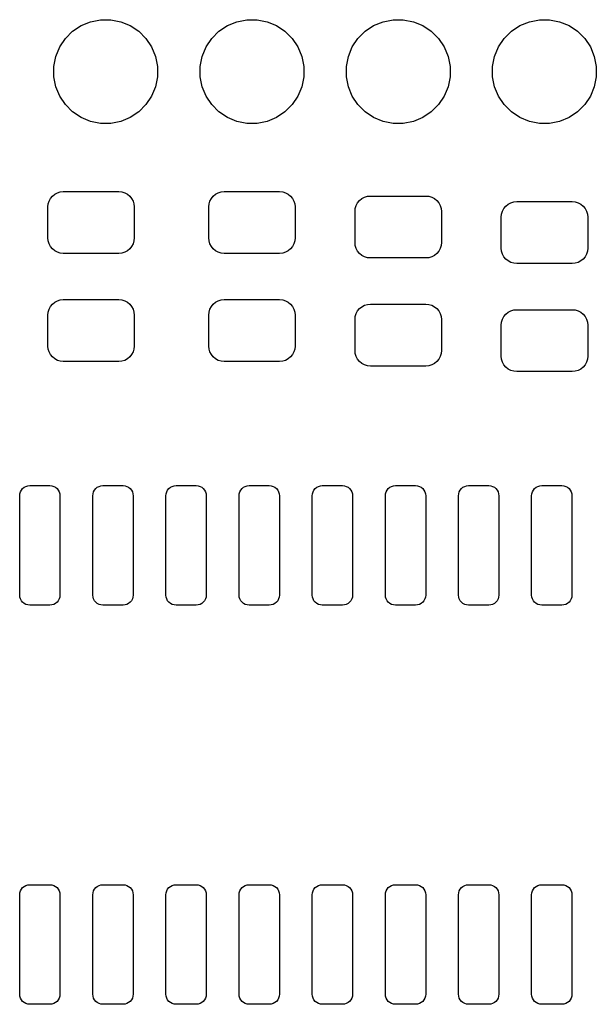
# Model space of a CAD drawing. Extents: x -0.28 to 2.63, y -2.16 to -0.12.
# Tile 3 of 7: x 0.65 to 1.05, y -1.06 to -0.38. Entities that reach past the tile are written whole.
import ezdxf

# ---------------------------------------------------------------- set-up
doc = ezdxf.new("R2010")
doc.units = 0
doc.header["$MEASUREMENT"] = 0
doc.layers.add('BLACK', color=7, linetype='CONTINUOUS')

msp = doc.modelspace()

# ---------------------------------------------------------------- linework, layer by layer
at = {"layer": 'BLACK', "linetype": 'CONTINUOUS'}
for p, q in [((0.687413, -0.392477), (0.693216, -0.3886)), ((0.693216, -0.3886), (0.699665, -0.385929)), ((0.699665, -0.385929), (0.70651, -0.384567)), ((0.70651, -0.384567), (0.71349, -0.384567)), ((0.71349, -0.384567), (0.720335, -0.385929)), ((0.720335, -0.385929), (0.726784, -0.3886)), ((0.726784, -0.3886), (0.732587, -0.392477)), ((0.787413, -0.392477), (0.793216, -0.3886)), ((0.793216, -0.3886), (0.799665, -0.385929)), ((0.799665, -0.385929), (0.80651, -0.384567)), ((0.80651, -0.384567), (0.81349, -0.384567)), ((0.81349, -0.384567), (0.820335, -0.385929)), ((0.820335, -0.385929), (0.826784, -0.3886)), ((0.826784, -0.3886), (0.832587, -0.392477)), ((0.887413, -0.392477), (0.893216, -0.3886)), ((0.893216, -0.3886), (0.899665, -0.385929)), ((0.899665, -0.385929), (0.90651, -0.384567)), ((0.90651, -0.384567), (0.91349, -0.384567)), ((0.91349, -0.384567), (0.920335, -0.385929)), ((0.920335, -0.385929), (0.926784, -0.3886)), ((0.926784, -0.3886), (0.932587, -0.392477)), ((0.987413, -0.392477), (0.993216, -0.3886)), ((0.993216, -0.3886), (0.999665, -0.385929)), ((0.999665, -0.385929), (1.00651, -0.384567)), ((1.00651, -0.384567), (1.01349, -0.384567)), ((1.01349, -0.384567), (1.02034, -0.385929)), ((1.02034, -0.385929), (1.02678, -0.3886)), ((1.02678, -0.3886), (1.03259, -0.392477)), ((0.682477, -0.397413), (0.687413, -0.392477)), ((0.732587, -0.392477), (0.737523, -0.397413)), ((0.782477, -0.397413), (0.787413, -0.392477)), ((0.832587, -0.392477), (0.837523, -0.397413)), ((0.882477, -0.397413), (0.887413, -0.392477)), ((0.932587, -0.392477), (0.937523, -0.397413)), ((0.982477, -0.397413), (0.987413, -0.392477)), ((1.03259, -0.392477), (1.03752, -0.397413)), ((0.675929, -0.409665), (0.6786, -0.403216)), ((0.6786, -0.403216), (0.682477, -0.397413)), ((0.737523, -0.397413), (0.7414, -0.403216)), ((0.7414, -0.403216), (0.744071, -0.409665)), ((0.775929, -0.409665), (0.7786, -0.403216)), ((0.7786, -0.403216), (0.782477, -0.397413)), ((0.837523, -0.397413), (0.8414, -0.403216)), ((0.8414, -0.403216), (0.844071, -0.409665)), ((0.875929, -0.409665), (0.8786, -0.403216)), ((0.8786, -0.403216), (0.882477, -0.397413)), ((0.937523, -0.397413), (0.9414, -0.403216)), ((0.9414, -0.403216), (0.944071, -0.409665)), ((0.975929, -0.409665), (0.9786, -0.403216)), ((0.9786, -0.403216), (0.982477, -0.397413)), ((1.03752, -0.397413), (1.0414, -0.403216)), ((1.0414, -0.403216), (1.04407, -0.409665)), ((0.674567, -0.41651), (0.675929, -0.409665)), ((0.744071, -0.409665), (0.745433, -0.41651)), ((0.774567, -0.41651), (0.775929, -0.409665)), ((0.844071, -0.409665), (0.845433, -0.41651)), ((0.874567, -0.41651), (0.875929, -0.409665)), ((0.944071, -0.409665), (0.945433, -0.41651)), ((0.974567, -0.41651), (0.975929, -0.409665)), ((1.04407, -0.409665), (1.04543, -0.41651)), ((0.674567, -0.42349), (0.674567, -0.41651)), ((0.745433, -0.41651), (0.745433, -0.42349)), ((0.774567, -0.42349), (0.774567, -0.41651)), ((0.845433, -0.41651), (0.845433, -0.42349)), ((0.874567, -0.42349), (0.874567, -0.41651)), ((0.945433, -0.41651), (0.945433, -0.42349)), ((0.974567, -0.42349), (0.974567, -0.41651)), ((1.04543, -0.41651), (1.04543, -0.42349)), ((0.675929, -0.430335), (0.674567, -0.42349)), ((0.745433, -0.42349), (0.744071, -0.430335)), ((0.775929, -0.430335), (0.774567, -0.42349)), ((0.845433, -0.42349), (0.844071, -0.430335)), ((0.875929, -0.430335), (0.874567, -0.42349)), ((0.945433, -0.42349), (0.944071, -0.430335)), ((0.975929, -0.430335), (0.974567, -0.42349)), ((1.04543, -0.42349), (1.04407, -0.430335)), ((0.6786, -0.436784), (0.675929, -0.430335)), ((0.744071, -0.430335), (0.7414, -0.436784)), ((0.7786, -0.436784), (0.775929, -0.430335)), ((0.844071, -0.430335), (0.8414, -0.436784)), ((0.8786, -0.436784), (0.875929, -0.430335)), ((0.944071, -0.430335), (0.9414, -0.436784)), ((0.9786, -0.436784), (0.975929, -0.430335)), ((1.04407, -0.430335), (1.0414, -0.436784)), ((0.682477, -0.442587), (0.6786, -0.436784)), ((0.7414, -0.436784), (0.737523, -0.442587)), ((0.782477, -0.442587), (0.7786, -0.436784)), ((0.8414, -0.436784), (0.837523, -0.442587)), ((0.882477, -0.442587), (0.8786, -0.436784)), ((0.9414, -0.436784), (0.937523, -0.442587)), ((0.982477, -0.442587), (0.9786, -0.436784)), ((1.0414, -0.436784), (1.03752, -0.442587)), ((0.687413, -0.447523), (0.682477, -0.442587)), ((0.737523, -0.442587), (0.732587, -0.447523)), ((0.787413, -0.447523), (0.782477, -0.442587)), ((0.837523, -0.442587), (0.832587, -0.447523)), ((0.887413, -0.447523), (0.882477, -0.442587)), ((0.937523, -0.442587), (0.932587, -0.447523)), ((0.987413, -0.447523), (0.982477, -0.442587)), ((1.03752, -0.442587), (1.03259, -0.447523)), ((0.693216, -0.4514), (0.687413, -0.447523)), ((0.732587, -0.447523), (0.726784, -0.4514)), ((0.793216, -0.4514), (0.787413, -0.447523)), ((0.832587, -0.447523), (0.826784, -0.4514)), ((0.893216, -0.4514), (0.887413, -0.447523)), ((0.932587, -0.447523), (0.926784, -0.4514)), ((0.993216, -0.4514), (0.987413, -0.447523)), ((1.03259, -0.447523), (1.02678, -0.4514)), ((0.699665, -0.454071), (0.693216, -0.4514)), ((0.70651, -0.455433), (0.699665, -0.454071)), ((0.71349, -0.455433), (0.70651, -0.455433)), ((0.720335, -0.454071), (0.71349, -0.455433)), ((0.726784, -0.4514), (0.720335, -0.454071)), ((0.799665, -0.454071), (0.793216, -0.4514)), ((0.80651, -0.455433), (0.799665, -0.454071)), ((0.81349, -0.455433), (0.80651, -0.455433)), ((0.820335, -0.454071), (0.81349, -0.455433)), ((0.826784, -0.4514), (0.820335, -0.454071)), ((0.899665, -0.454071), (0.893216, -0.4514)), ((0.90651, -0.455433), (0.899665, -0.454071)), ((0.91349, -0.455433), (0.90651, -0.455433)), ((0.920335, -0.454071), (0.91349, -0.455433)), ((0.926784, -0.4514), (0.920335, -0.454071)), ((0.999665, -0.454071), (0.993216, -0.4514)), ((1.00651, -0.455433), (0.999665, -0.454071)), ((1.01349, -0.455433), (1.00651, -0.455433)), ((1.02034, -0.454071), (1.01349, -0.455433)), ((1.02678, -0.4514), (1.02034, -0.454071)), ((0.673571, -0.505028), (0.675175, -0.503712)), ((0.675175, -0.503712), (0.677004, -0.502735)), ((0.677004, -0.502735), (0.678989, -0.502132)), ((0.678989, -0.502132), (0.681053, -0.501929)), ((0.681053, -0.501929), (0.718947, -0.501929)), ((0.718947, -0.501929), (0.721011, -0.502132)), ((0.721011, -0.502132), (0.722996, -0.502735)), ((0.722996, -0.502735), (0.724825, -0.503712)), ((0.724825, -0.503712), (0.726429, -0.505028)), ((0.783571, -0.505028), (0.785175, -0.503712)), ((0.785175, -0.503712), (0.787004, -0.502735)), ((0.787004, -0.502735), (0.788989, -0.502132)), ((0.788989, -0.502132), (0.791053, -0.501929)), ((0.791053, -0.501929), (0.828947, -0.501929)), ((0.828947, -0.501929), (0.831011, -0.502132)), ((0.831011, -0.502132), (0.832996, -0.502735)), ((0.832996, -0.502735), (0.834825, -0.503712)), ((0.834825, -0.503712), (0.836429, -0.505028)), ((0.670472, -0.51251), (0.670676, -0.510446)), ((0.670676, -0.510446), (0.671278, -0.508461)), ((0.671278, -0.508461), (0.672256, -0.506631)), ((0.672256, -0.506631), (0.673571, -0.505028)), ((0.726429, -0.505028), (0.727744, -0.506631)), ((0.727744, -0.506631), (0.728722, -0.508461)), ((0.728722, -0.508461), (0.729324, -0.510446)), ((0.729324, -0.510446), (0.729528, -0.51251)), ((0.780472, -0.51251), (0.780676, -0.510446)), ((0.780676, -0.510446), (0.781278, -0.508461)), ((0.781278, -0.508461), (0.782256, -0.506631)), ((0.782256, -0.506631), (0.783571, -0.505028)), ((0.836429, -0.505028), (0.837744, -0.506631)), ((0.837744, -0.506631), (0.838722, -0.508461)), ((0.838722, -0.508461), (0.839324, -0.510446)), ((0.839324, -0.510446), (0.839528, -0.51251)), ((0.881278, -0.511551), (0.882256, -0.509722)), ((0.882256, -0.509722), (0.883571, -0.508119)), ((0.883571, -0.508119), (0.885175, -0.506803)), ((0.885175, -0.506803), (0.887004, -0.505825)), ((0.887004, -0.505825), (0.888989, -0.505223)), ((0.888989, -0.505223), (0.891053, -0.50502)), ((0.891053, -0.50502), (0.928947, -0.50502)), ((0.928947, -0.50502), (0.931011, -0.505223)), ((0.931011, -0.505223), (0.932996, -0.505825)), ((0.932996, -0.505825), (0.934825, -0.506803)), ((0.934825, -0.506803), (0.936429, -0.508119)), ((0.936429, -0.508119), (0.937744, -0.509722)), ((0.937744, -0.509722), (0.938722, -0.511551)), ((0.983571, -0.511938), (0.985175, -0.510622)), ((0.985175, -0.510622), (0.987004, -0.509644)), ((0.987004, -0.509644), (0.988989, -0.509042)), ((0.988989, -0.509042), (0.991053, -0.508839)), ((0.991053, -0.508839), (1.02895, -0.508839)), ((1.02895, -0.508839), (1.03101, -0.509042)), ((1.03101, -0.509042), (1.033, -0.509644)), ((1.033, -0.509644), (1.03483, -0.510622)), ((1.03483, -0.510622), (1.03643, -0.511938)), ((0.670472, -0.533671), (0.670472, -0.51251)), ((0.729528, -0.51251), (0.729528, -0.533671)), ((0.780472, -0.533671), (0.780472, -0.51251)), ((0.839528, -0.51251), (0.839528, -0.533671)), ((0.880472, -0.5156), (0.880676, -0.513536)), ((0.880472, -0.536762), (0.880472, -0.5156)), ((0.880676, -0.513536), (0.881278, -0.511551)), ((0.938722, -0.511551), (0.939324, -0.513536)), ((0.939324, -0.513536), (0.939528, -0.5156)), ((0.939528, -0.5156), (0.939528, -0.536762)), ((0.980472, -0.519419), (0.980676, -0.517355)), ((0.980676, -0.517355), (0.981278, -0.51537)), ((0.981278, -0.51537), (0.982256, -0.513541)), ((0.982256, -0.513541), (0.983571, -0.511938)), ((1.03643, -0.511938), (1.03774, -0.513541)), ((1.03774, -0.513541), (1.03872, -0.51537)), ((1.03872, -0.51537), (1.03932, -0.517355)), ((1.03932, -0.517355), (1.03953, -0.519419)), ((0.980472, -0.540581), (0.980472, -0.519419)), ((1.03953, -0.519419), (1.03953, -0.540581)), ((0.670676, -0.535735), (0.670472, -0.533671)), ((0.671278, -0.53772), (0.670676, -0.535735)), ((0.672256, -0.53955), (0.671278, -0.53772)), ((0.728722, -0.53772), (0.727744, -0.53955)), ((0.729324, -0.535735), (0.728722, -0.53772)), ((0.729528, -0.533671), (0.729324, -0.535735)), ((0.780676, -0.535735), (0.780472, -0.533671)), ((0.781278, -0.53772), (0.780676, -0.535735)), ((0.782256, -0.53955), (0.781278, -0.53772)), ((0.838722, -0.53772), (0.837744, -0.53955)), ((0.839324, -0.535735), (0.838722, -0.53772)), ((0.839528, -0.533671), (0.839324, -0.535735)), ((0.880676, -0.538826), (0.880472, -0.536762)), ((0.939528, -0.536762), (0.939324, -0.538826)), ((0.673571, -0.541153), (0.672256, -0.53955)), ((0.675175, -0.542469), (0.673571, -0.541153)), ((0.677004, -0.543447), (0.675175, -0.542469)), ((0.678989, -0.544049), (0.677004, -0.543447)), ((0.681053, -0.544252), (0.678989, -0.544049)), ((0.718947, -0.544252), (0.681053, -0.544252)), ((0.721011, -0.544049), (0.718947, -0.544252)), ((0.722996, -0.543447), (0.721011, -0.544049)), ((0.724825, -0.542469), (0.722996, -0.543447)), ((0.726429, -0.541153), (0.724825, -0.542469)), ((0.727744, -0.53955), (0.726429, -0.541153)), ((0.783571, -0.541153), (0.782256, -0.53955)), ((0.785175, -0.542469), (0.783571, -0.541153)), ((0.787004, -0.543447), (0.785175, -0.542469)), ((0.788989, -0.544049), (0.787004, -0.543447)), ((0.791053, -0.544252), (0.788989, -0.544049)), ((0.828947, -0.544252), (0.791053, -0.544252)), ((0.831011, -0.544049), (0.828947, -0.544252)), ((0.832996, -0.543447), (0.831011, -0.544049)), ((0.834825, -0.542469), (0.832996, -0.543447)), ((0.836429, -0.541153), (0.834825, -0.542469)), ((0.837744, -0.53955), (0.836429, -0.541153)), ((0.881278, -0.540811), (0.880676, -0.538826)), ((0.882256, -0.54264), (0.881278, -0.540811)), ((0.883571, -0.544244), (0.882256, -0.54264)), ((0.885175, -0.545559), (0.883571, -0.544244)), ((0.936429, -0.544244), (0.934825, -0.545559)), ((0.937744, -0.54264), (0.936429, -0.544244)), ((0.938722, -0.540811), (0.937744, -0.54264)), ((0.939324, -0.538826), (0.938722, -0.540811)), ((0.980676, -0.542645), (0.980472, -0.540581)), ((0.981278, -0.54463), (0.980676, -0.542645)), ((0.982256, -0.546459), (0.981278, -0.54463)), ((1.03872, -0.54463), (1.03774, -0.546459)), ((1.03932, -0.542645), (1.03872, -0.54463)), ((1.03953, -0.540581), (1.03932, -0.542645)), ((0.887004, -0.546537), (0.885175, -0.545559)), ((0.888989, -0.547139), (0.887004, -0.546537)), ((0.891053, -0.547343), (0.888989, -0.547139)), ((0.928947, -0.547343), (0.891053, -0.547343)), ((0.931011, -0.547139), (0.928947, -0.547343)), ((0.932996, -0.546537), (0.931011, -0.547139)), ((0.934825, -0.545559), (0.932996, -0.546537)), ((0.983571, -0.548062), (0.982256, -0.546459)), ((0.985175, -0.549378), (0.983571, -0.548062)), ((0.987004, -0.550356), (0.985175, -0.549378)), ((0.988989, -0.550958), (0.987004, -0.550356)), ((0.991053, -0.551161), (0.988989, -0.550958)), ((1.02895, -0.551161), (0.991053, -0.551161)), ((1.03101, -0.550958), (1.02895, -0.551161)), ((1.033, -0.550356), (1.03101, -0.550958)), ((1.03483, -0.549378), (1.033, -0.550356)), ((1.03643, -0.548062), (1.03483, -0.549378)), ((1.03774, -0.546459), (1.03643, -0.548062)), ((0.673571, -0.578847), (0.675175, -0.577531)), ((0.675175, -0.577531), (0.677004, -0.576553)), ((0.677004, -0.576553), (0.678989, -0.575951)), ((0.678989, -0.575951), (0.681053, -0.575748)), ((0.681053, -0.575748), (0.718947, -0.575748)), ((0.718947, -0.575748), (0.721011, -0.575951)), ((0.721011, -0.575951), (0.722996, -0.576553)), ((0.722996, -0.576553), (0.724825, -0.577531)), ((0.724825, -0.577531), (0.726429, -0.578847)), ((0.783571, -0.578847), (0.785175, -0.577531)), ((0.785175, -0.577531), (0.787004, -0.576553)), ((0.787004, -0.576553), (0.788989, -0.575951)), ((0.788989, -0.575951), (0.791053, -0.575748)), ((0.791053, -0.575748), (0.828947, -0.575748)), ((0.828947, -0.575748), (0.831011, -0.575951)), ((0.831011, -0.575951), (0.832996, -0.576553)), ((0.832996, -0.576553), (0.834825, -0.577531)), ((0.834825, -0.577531), (0.836429, -0.578847)), ((0.670472, -0.586329), (0.670676, -0.584265)), ((0.670676, -0.584265), (0.671278, -0.58228)), ((0.671278, -0.58228), (0.672256, -0.58045)), ((0.672256, -0.58045), (0.673571, -0.578847)), ((0.726429, -0.578847), (0.727744, -0.58045)), ((0.727744, -0.58045), (0.728722, -0.58228)), ((0.728722, -0.58228), (0.729324, -0.584265)), ((0.729324, -0.584265), (0.729528, -0.586329)), ((0.780472, -0.586329), (0.780676, -0.584265)), ((0.780676, -0.584265), (0.781278, -0.58228)), ((0.781278, -0.58228), (0.782256, -0.58045)), ((0.782256, -0.58045), (0.783571, -0.578847)), ((0.836429, -0.578847), (0.837744, -0.58045)), ((0.837744, -0.58045), (0.838722, -0.58228)), ((0.838722, -0.58228), (0.839324, -0.584265)), ((0.839324, -0.584265), (0.839528, -0.586329)), ((0.881278, -0.58537), (0.882256, -0.583541)), ((0.882256, -0.583541), (0.883571, -0.581938)), ((0.883571, -0.581938), (0.885175, -0.580622)), ((0.885175, -0.580622), (0.887004, -0.579644)), ((0.887004, -0.579644), (0.888989, -0.579042)), ((0.888989, -0.579042), (0.891053, -0.578839)), ((0.891053, -0.578839), (0.928947, -0.578839)), ((0.928947, -0.578839), (0.931011, -0.579042)), ((0.931011, -0.579042), (0.932996, -0.579644)), ((0.932996, -0.579644), (0.934825, -0.580622)), ((0.934825, -0.580622), (0.936429, -0.581938)), ((0.936429, -0.581938), (0.937744, -0.583541)), ((0.937744, -0.583541), (0.938722, -0.58537)), ((0.983571, -0.585756), (0.985175, -0.584441)), ((0.985175, -0.584441), (0.987004, -0.583463)), ((0.987004, -0.583463), (0.988989, -0.582861)), ((0.988989, -0.582861), (0.991053, -0.582657)), ((0.991053, -0.582657), (1.02895, -0.582657)), ((1.02895, -0.582657), (1.03101, -0.582861)), ((1.03101, -0.582861), (1.033, -0.583463)), ((1.033, -0.583463), (1.03483, -0.584441)), ((1.03483, -0.584441), (1.03643, -0.585756)), ((0.670472, -0.60749), (0.670472, -0.586329)), ((0.729528, -0.586329), (0.729528, -0.60749)), ((0.780472, -0.60749), (0.780472, -0.586329)), ((0.839528, -0.586329), (0.839528, -0.60749)), ((0.880472, -0.589419), (0.880676, -0.587355)), ((0.880472, -0.610581), (0.880472, -0.589419)), ((0.880676, -0.587355), (0.881278, -0.58537)), ((0.938722, -0.58537), (0.939324, -0.587355)), ((0.939324, -0.587355), (0.939528, -0.589419)), ((0.939528, -0.589419), (0.939528, -0.610581)), ((0.980472, -0.593238), (0.980676, -0.591174)), ((0.980676, -0.591174), (0.981278, -0.589189)), ((0.981278, -0.589189), (0.982256, -0.58736)), ((0.982256, -0.58736), (0.983571, -0.585756)), ((1.03643, -0.585756), (1.03774, -0.58736)), ((1.03774, -0.58736), (1.03872, -0.589189)), ((1.03872, -0.589189), (1.03932, -0.591174)), ((1.03932, -0.591174), (1.03953, -0.593238)), ((0.980472, -0.6144), (0.980472, -0.593238)), ((1.03953, -0.593238), (1.03953, -0.6144)), ((0.670676, -0.609554), (0.670472, -0.60749)), ((0.671278, -0.611539), (0.670676, -0.609554)), ((0.672256, -0.613369), (0.671278, -0.611539)), ((0.728722, -0.611539), (0.727744, -0.613369)), ((0.729324, -0.609554), (0.728722, -0.611539)), ((0.729528, -0.60749), (0.729324, -0.609554)), ((0.780676, -0.609554), (0.780472, -0.60749)), ((0.781278, -0.611539), (0.780676, -0.609554)), ((0.782256, -0.613369), (0.781278, -0.611539)), ((0.838722, -0.611539), (0.837744, -0.613369)), ((0.839324, -0.609554), (0.838722, -0.611539)), ((0.839528, -0.60749), (0.839324, -0.609554)), ((0.880676, -0.612645), (0.880472, -0.610581)), ((0.939528, -0.610581), (0.939324, -0.612645)), ((0.673571, -0.614972), (0.672256, -0.613369)), ((0.675175, -0.616288), (0.673571, -0.614972)), ((0.677004, -0.617265), (0.675175, -0.616288)), ((0.678989, -0.617868), (0.677004, -0.617265)), ((0.681053, -0.618071), (0.678989, -0.617868)), ((0.718947, -0.618071), (0.681053, -0.618071)), ((0.721011, -0.617868), (0.718947, -0.618071)), ((0.722996, -0.617265), (0.721011, -0.617868)), ((0.724825, -0.616288), (0.722996, -0.617265)), ((0.726429, -0.614972), (0.724825, -0.616288)), ((0.727744, -0.613369), (0.726429, -0.614972)), ((0.783571, -0.614972), (0.782256, -0.613369)), ((0.785175, -0.616288), (0.783571, -0.614972)), ((0.787004, -0.617265), (0.785175, -0.616288)), ((0.788989, -0.617868), (0.787004, -0.617265)), ((0.791053, -0.618071), (0.788989, -0.617868)), ((0.828947, -0.618071), (0.791053, -0.618071)), ((0.831011, -0.617868), (0.828947, -0.618071)), ((0.832996, -0.617265), (0.831011, -0.617868)), ((0.834825, -0.616288), (0.832996, -0.617265)), ((0.836429, -0.614972), (0.834825, -0.616288)), ((0.837744, -0.613369), (0.836429, -0.614972)), ((0.881278, -0.61463), (0.880676, -0.612645)), ((0.882256, -0.616459), (0.881278, -0.61463)), ((0.883571, -0.618062), (0.882256, -0.616459)), ((0.885175, -0.619378), (0.883571, -0.618062)), ((0.936429, -0.618062), (0.934825, -0.619378)), ((0.937744, -0.616459), (0.936429, -0.618062)), ((0.938722, -0.61463), (0.937744, -0.616459)), ((0.939324, -0.612645), (0.938722, -0.61463)), ((0.980676, -0.616464), (0.980472, -0.6144)), ((0.981278, -0.618449), (0.980676, -0.616464)), ((0.982256, -0.620278), (0.981278, -0.618449)), ((1.03872, -0.618449), (1.03774, -0.620278)), ((1.03932, -0.616464), (1.03872, -0.618449)), ((1.03953, -0.6144), (1.03932, -0.616464)), ((0.887004, -0.620356), (0.885175, -0.619378)), ((0.888989, -0.620958), (0.887004, -0.620356)), ((0.891053, -0.621161), (0.888989, -0.620958)), ((0.928947, -0.621161), (0.891053, -0.621161)), ((0.931011, -0.620958), (0.928947, -0.621161)), ((0.932996, -0.620356), (0.931011, -0.620958)), ((0.934825, -0.619378), (0.932996, -0.620356)), ((0.983571, -0.621881), (0.982256, -0.620278)), ((0.985175, -0.623197), (0.983571, -0.621881)), ((0.987004, -0.624175), (0.985175, -0.623197)), ((0.988989, -0.624777), (0.987004, -0.624175)), ((0.991053, -0.62498), (0.988989, -0.624777)), ((1.02895, -0.62498), (0.991053, -0.62498)), ((1.03101, -0.624777), (1.02895, -0.62498)), ((1.033, -0.624175), (1.03101, -0.624777)), ((1.03483, -0.623197), (1.033, -0.624175)), ((1.03643, -0.621881), (1.03483, -0.623197)), ((1.03774, -0.620278), (1.03643, -0.621881)), ((0.651745, -0.707088), (0.652382, -0.705897)), ((0.652382, -0.705897), (0.653238, -0.704853)), ((0.653238, -0.704853), (0.654282, -0.703996)), ((0.654282, -0.703996), (0.655474, -0.703359)), ((0.655474, -0.703359), (0.656766, -0.702967)), ((0.656766, -0.702967), (0.65811, -0.702835)), ((0.65811, -0.702835), (0.67189, -0.702835)), ((0.67189, -0.702835), (0.673234, -0.702967)), ((0.673234, -0.702967), (0.674526, -0.703359)), ((0.674526, -0.703359), (0.675718, -0.703996)), ((0.675718, -0.703996), (0.676762, -0.704853)), ((0.676762, -0.704853), (0.677618, -0.705897)), ((0.677618, -0.705897), (0.678255, -0.707088)), ((0.701745, -0.707088), (0.702382, -0.705897)), ((0.702382, -0.705897), (0.703238, -0.704853)), ((0.703238, -0.704853), (0.704282, -0.703996)), ((0.704282, -0.703996), (0.705474, -0.703359)), ((0.705474, -0.703359), (0.706766, -0.702967)), ((0.706766, -0.702967), (0.70811, -0.702835)), ((0.70811, -0.702835), (0.72189, -0.702835)), ((0.72189, -0.702835), (0.723234, -0.702967)), ((0.723234, -0.702967), (0.724526, -0.703359)), ((0.724526, -0.703359), (0.725718, -0.703996)), ((0.725718, -0.703996), (0.726762, -0.704853)), ((0.726762, -0.704853), (0.727618, -0.705897)), ((0.727618, -0.705897), (0.728255, -0.707088)), ((0.751745, -0.707088), (0.752382, -0.705897)), ((0.752382, -0.705897), (0.753238, -0.704853)), ((0.753238, -0.704853), (0.754282, -0.703996)), ((0.754282, -0.703996), (0.755474, -0.703359)), ((0.755474, -0.703359), (0.756766, -0.702967)), ((0.756766, -0.702967), (0.75811, -0.702835)), ((0.75811, -0.702835), (0.77189, -0.702835)), ((0.77189, -0.702835), (0.773234, -0.702967)), ((0.773234, -0.702967), (0.774526, -0.703359)), ((0.774526, -0.703359), (0.775718, -0.703996)), ((0.775718, -0.703996), (0.776762, -0.704853)), ((0.776762, -0.704853), (0.777618, -0.705897)), ((0.777618, -0.705897), (0.778255, -0.707088)), ((0.801745, -0.707088), (0.802382, -0.705897)), ((0.802382, -0.705897), (0.803238, -0.704853)), ((0.803238, -0.704853), (0.804282, -0.703996)), ((0.804282, -0.703996), (0.805474, -0.703359)), ((0.805474, -0.703359), (0.806766, -0.702967)), ((0.806766, -0.702967), (0.80811, -0.702835)), ((0.80811, -0.702835), (0.82189, -0.702835)), ((0.82189, -0.702835), (0.823234, -0.702967)), ((0.823234, -0.702967), (0.824526, -0.703359)), ((0.824526, -0.703359), (0.825718, -0.703996)), ((0.825718, -0.703996), (0.826762, -0.704853)), ((0.826762, -0.704853), (0.827618, -0.705897)), ((0.827618, -0.705897), (0.828255, -0.707088)), ((0.851745, -0.707088), (0.852382, -0.705897)), ((0.852382, -0.705897), (0.853238, -0.704853)), ((0.853238, -0.704853), (0.854282, -0.703996)), ((0.854282, -0.703996), (0.855474, -0.703359)), ((0.855474, -0.703359), (0.856766, -0.702967)), ((0.856766, -0.702967), (0.85811, -0.702835)), ((0.85811, -0.702835), (0.87189, -0.702835)), ((0.87189, -0.702835), (0.873234, -0.702967)), ((0.873234, -0.702967), (0.874526, -0.703359)), ((0.874526, -0.703359), (0.875718, -0.703996)), ((0.875718, -0.703996), (0.876762, -0.704853)), ((0.876762, -0.704853), (0.877618, -0.705897)), ((0.877618, -0.705897), (0.878255, -0.707088)), ((0.901745, -0.707088), (0.902382, -0.705897)), ((0.902382, -0.705897), (0.903238, -0.704853)), ((0.903238, -0.704853), (0.904282, -0.703996)), ((0.904282, -0.703996), (0.905474, -0.703359)), ((0.905474, -0.703359), (0.906766, -0.702967)), ((0.906766, -0.702967), (0.90811, -0.702835)), ((0.90811, -0.702835), (0.92189, -0.702835)), ((0.92189, -0.702835), (0.923234, -0.702967)), ((0.923234, -0.702967), (0.924526, -0.703359)), ((0.924526, -0.703359), (0.925718, -0.703996)), ((0.925718, -0.703996), (0.926762, -0.704853)), ((0.926762, -0.704853), (0.927618, -0.705897)), ((0.927618, -0.705897), (0.928255, -0.707088)), ((0.951745, -0.707088), (0.952382, -0.705897)), ((0.952382, -0.705897), (0.953238, -0.704853)), ((0.953238, -0.704853), (0.954282, -0.703996)), ((0.954282, -0.703996), (0.955474, -0.703359)), ((0.955474, -0.703359), (0.956766, -0.702967)), ((0.956766, -0.702967), (0.95811, -0.702835)), ((0.95811, -0.702835), (0.97189, -0.702835)), ((0.97189, -0.702835), (0.973234, -0.702967)), ((0.973234, -0.702967), (0.974526, -0.703359)), ((0.974526, -0.703359), (0.975718, -0.703996)), ((0.975718, -0.703996), (0.976762, -0.704853)), ((0.976762, -0.704853), (0.977618, -0.705897)), ((0.977618, -0.705897), (0.978255, -0.707088)), ((1.00174, -0.707088), (1.00238, -0.705897)), ((1.00238, -0.705897), (1.00324, -0.704853)), ((1.00324, -0.704853), (1.00428, -0.703996)), ((1.00428, -0.703996), (1.00547, -0.703359)), ((1.00547, -0.703359), (1.00677, -0.702967)), ((1.00677, -0.702967), (1.00811, -0.702835)), ((1.00811, -0.702835), (1.02189, -0.702835)), ((1.02189, -0.702835), (1.02323, -0.702967)), ((1.02323, -0.702967), (1.02453, -0.703359)), ((1.02453, -0.703359), (1.02572, -0.703996)), ((1.02572, -0.703996), (1.02676, -0.704853)), ((1.02676, -0.704853), (1.02762, -0.705897)), ((1.02762, -0.705897), (1.02826, -0.707088)), ((0.65122, -0.709724), (0.651353, -0.70838)), ((0.65122, -0.777638), (0.65122, -0.709724)), ((0.651353, -0.70838), (0.651745, -0.707088)), ((0.678255, -0.707088), (0.678647, -0.70838)), ((0.678647, -0.70838), (0.67878, -0.709724)), ((0.67878, -0.709724), (0.67878, -0.777638)), ((0.70122, -0.709724), (0.701353, -0.70838)), ((0.70122, -0.777638), (0.70122, -0.709724)), ((0.701353, -0.70838), (0.701745, -0.707088)), ((0.728255, -0.707088), (0.728647, -0.70838)), ((0.728647, -0.70838), (0.72878, -0.709724)), ((0.72878, -0.709724), (0.72878, -0.777638)), ((0.75122, -0.709724), (0.751353, -0.70838)), ((0.75122, -0.777638), (0.75122, -0.709724)), ((0.751353, -0.70838), (0.751745, -0.707088)), ((0.778255, -0.707088), (0.778647, -0.70838)), ((0.778647, -0.70838), (0.77878, -0.709724)), ((0.77878, -0.709724), (0.77878, -0.777638)), ((0.80122, -0.709724), (0.801353, -0.70838)), ((0.80122, -0.777638), (0.80122, -0.709724)), ((0.801353, -0.70838), (0.801745, -0.707088)), ((0.828255, -0.707088), (0.828647, -0.70838)), ((0.828647, -0.70838), (0.82878, -0.709724)), ((0.82878, -0.709724), (0.82878, -0.777638)), ((0.85122, -0.709724), (0.851353, -0.70838)), ((0.85122, -0.777638), (0.85122, -0.709724)), ((0.851353, -0.70838), (0.851745, -0.707088)), ((0.878255, -0.707088), (0.878647, -0.70838)), ((0.878647, -0.70838), (0.87878, -0.709724)), ((0.87878, -0.709724), (0.87878, -0.777638)), ((0.90122, -0.709724), (0.901353, -0.70838)), ((0.90122, -0.777638), (0.90122, -0.709724)), ((0.901353, -0.70838), (0.901745, -0.707088)), ((0.928255, -0.707088), (0.928647, -0.70838)), ((0.928647, -0.70838), (0.92878, -0.709724)), ((0.92878, -0.709724), (0.92878, -0.777638)), ((0.95122, -0.709724), (0.951353, -0.70838)), ((0.95122, -0.777638), (0.95122, -0.709724)), ((0.951353, -0.70838), (0.951745, -0.707088)), ((0.978255, -0.707088), (0.978647, -0.70838)), ((0.978647, -0.70838), (0.97878, -0.709724)), ((0.97878, -0.709724), (0.97878, -0.777638)), ((1.00122, -0.709724), (1.00135, -0.70838)), ((1.00122, -0.777638), (1.00122, -0.709724)), ((1.00135, -0.70838), (1.00174, -0.707088)), ((1.02826, -0.707088), (1.02865, -0.70838)), ((1.02865, -0.70838), (1.02878, -0.709724)), ((1.02878, -0.709724), (1.02878, -0.777638)), ((0.651353, -0.778982), (0.65122, -0.777638)), ((0.651745, -0.780274), (0.651353, -0.778982)), ((0.678647, -0.778982), (0.678255, -0.780274)), ((0.67878, -0.777638), (0.678647, -0.778982)), ((0.701353, -0.778982), (0.70122, -0.777638)), ((0.701745, -0.780274), (0.701353, -0.778982)), ((0.728647, -0.778982), (0.728255, -0.780274)), ((0.72878, -0.777638), (0.728647, -0.778982)), ((0.751353, -0.778982), (0.75122, -0.777638)), ((0.751745, -0.780274), (0.751353, -0.778982)), ((0.778647, -0.778982), (0.778255, -0.780274)), ((0.77878, -0.777638), (0.778647, -0.778982)), ((0.801353, -0.778982), (0.80122, -0.777638)), ((0.801745, -0.780274), (0.801353, -0.778982)), ((0.828647, -0.778982), (0.828255, -0.780274)), ((0.82878, -0.777638), (0.828647, -0.778982)), ((0.851353, -0.778982), (0.85122, -0.777638)), ((0.851745, -0.780274), (0.851353, -0.778982)), ((0.878647, -0.778982), (0.878255, -0.780274)), ((0.87878, -0.777638), (0.878647, -0.778982)), ((0.901353, -0.778982), (0.90122, -0.777638)), ((0.901745, -0.780274), (0.901353, -0.778982)), ((0.928647, -0.778982), (0.928255, -0.780274)), ((0.92878, -0.777638), (0.928647, -0.778982)), ((0.951353, -0.778982), (0.95122, -0.777638)), ((0.951745, -0.780274), (0.951353, -0.778982)), ((0.978647, -0.778982), (0.978255, -0.780274)), ((0.97878, -0.777638), (0.978647, -0.778982)), ((1.00135, -0.778982), (1.00122, -0.777638)), ((1.00174, -0.780274), (1.00135, -0.778982)), ((1.02865, -0.778982), (1.02826, -0.780274)), ((1.02878, -0.777638), (1.02865, -0.778982)), ((0.652382, -0.781466), (0.651745, -0.780274)), ((0.653238, -0.78251), (0.652382, -0.781466)), ((0.654282, -0.783366), (0.653238, -0.78251)), ((0.655474, -0.784003), (0.654282, -0.783366)), ((0.656766, -0.784395), (0.655474, -0.784003)), ((0.65811, -0.784528), (0.656766, -0.784395)), ((0.67189, -0.784528), (0.65811, -0.784528)), ((0.673234, -0.784395), (0.67189, -0.784528)), ((0.674526, -0.784003), (0.673234, -0.784395)), ((0.675718, -0.783366), (0.674526, -0.784003)), ((0.676762, -0.78251), (0.675718, -0.783366)), ((0.677618, -0.781466), (0.676762, -0.78251)), ((0.678255, -0.780274), (0.677618, -0.781466)), ((0.702382, -0.781466), (0.701745, -0.780274)), ((0.703238, -0.78251), (0.702382, -0.781466)), ((0.704282, -0.783366), (0.703238, -0.78251)), ((0.705474, -0.784003), (0.704282, -0.783366)), ((0.706766, -0.784395), (0.705474, -0.784003)), ((0.70811, -0.784528), (0.706766, -0.784395)), ((0.72189, -0.784528), (0.70811, -0.784528)), ((0.723234, -0.784395), (0.72189, -0.784528)), ((0.724526, -0.784003), (0.723234, -0.784395)), ((0.725718, -0.783366), (0.724526, -0.784003)), ((0.726762, -0.78251), (0.725718, -0.783366)), ((0.727618, -0.781466), (0.726762, -0.78251)), ((0.728255, -0.780274), (0.727618, -0.781466)), ((0.752382, -0.781466), (0.751745, -0.780274)), ((0.753238, -0.78251), (0.752382, -0.781466)), ((0.754282, -0.783366), (0.753238, -0.78251)), ((0.755474, -0.784003), (0.754282, -0.783366)), ((0.756766, -0.784395), (0.755474, -0.784003)), ((0.75811, -0.784528), (0.756766, -0.784395)), ((0.77189, -0.784528), (0.75811, -0.784528)), ((0.773234, -0.784395), (0.77189, -0.784528)), ((0.774526, -0.784003), (0.773234, -0.784395)), ((0.775718, -0.783366), (0.774526, -0.784003)), ((0.776762, -0.78251), (0.775718, -0.783366)), ((0.777618, -0.781466), (0.776762, -0.78251)), ((0.778255, -0.780274), (0.777618, -0.781466)), ((0.802382, -0.781466), (0.801745, -0.780274)), ((0.803238, -0.78251), (0.802382, -0.781466)), ((0.804282, -0.783366), (0.803238, -0.78251)), ((0.805474, -0.784003), (0.804282, -0.783366)), ((0.806766, -0.784395), (0.805474, -0.784003)), ((0.80811, -0.784528), (0.806766, -0.784395)), ((0.82189, -0.784528), (0.80811, -0.784528)), ((0.823234, -0.784395), (0.82189, -0.784528)), ((0.824526, -0.784003), (0.823234, -0.784395)), ((0.825718, -0.783366), (0.824526, -0.784003)), ((0.826762, -0.78251), (0.825718, -0.783366)), ((0.827618, -0.781466), (0.826762, -0.78251)), ((0.828255, -0.780274), (0.827618, -0.781466)), ((0.852382, -0.781466), (0.851745, -0.780274)), ((0.853238, -0.78251), (0.852382, -0.781466)), ((0.854282, -0.783366), (0.853238, -0.78251)), ((0.855474, -0.784003), (0.854282, -0.783366)), ((0.856766, -0.784395), (0.855474, -0.784003)), ((0.85811, -0.784528), (0.856766, -0.784395)), ((0.87189, -0.784528), (0.85811, -0.784528)), ((0.873234, -0.784395), (0.87189, -0.784528)), ((0.874526, -0.784003), (0.873234, -0.784395)), ((0.875718, -0.783366), (0.874526, -0.784003)), ((0.876762, -0.78251), (0.875718, -0.783366)), ((0.877618, -0.781466), (0.876762, -0.78251)), ((0.878255, -0.780274), (0.877618, -0.781466)), ((0.902382, -0.781466), (0.901745, -0.780274)), ((0.903238, -0.78251), (0.902382, -0.781466)), ((0.904282, -0.783366), (0.903238, -0.78251)), ((0.905474, -0.784003), (0.904282, -0.783366)), ((0.906766, -0.784395), (0.905474, -0.784003)), ((0.90811, -0.784528), (0.906766, -0.784395)), ((0.92189, -0.784528), (0.90811, -0.784528)), ((0.923234, -0.784395), (0.92189, -0.784528)), ((0.924526, -0.784003), (0.923234, -0.784395)), ((0.925718, -0.783366), (0.924526, -0.784003)), ((0.926762, -0.78251), (0.925718, -0.783366)), ((0.927618, -0.781466), (0.926762, -0.78251)), ((0.928255, -0.780274), (0.927618, -0.781466)), ((0.952382, -0.781466), (0.951745, -0.780274)), ((0.953238, -0.78251), (0.952382, -0.781466)), ((0.954282, -0.783366), (0.953238, -0.78251)), ((0.955474, -0.784003), (0.954282, -0.783366)), ((0.956766, -0.784395), (0.955474, -0.784003)), ((0.95811, -0.784528), (0.956766, -0.784395)), ((0.97189, -0.784528), (0.95811, -0.784528)), ((0.973234, -0.784395), (0.97189, -0.784528)), ((0.974526, -0.784003), (0.973234, -0.784395)), ((0.975718, -0.783366), (0.974526, -0.784003)), ((0.976762, -0.78251), (0.975718, -0.783366)), ((0.977618, -0.781466), (0.976762, -0.78251)), ((0.978255, -0.780274), (0.977618, -0.781466)), ((1.00238, -0.781466), (1.00174, -0.780274)), ((1.00324, -0.78251), (1.00238, -0.781466)), ((1.00428, -0.783366), (1.00324, -0.78251)), ((1.00547, -0.784003), (1.00428, -0.783366)), ((1.00677, -0.784395), (1.00547, -0.784003)), ((1.00811, -0.784528), (1.00677, -0.784395)), ((1.02189, -0.784528), (1.00811, -0.784528)), ((1.02323, -0.784395), (1.02189, -0.784528)), ((1.02453, -0.784003), (1.02323, -0.784395)), ((1.02572, -0.783366), (1.02453, -0.784003)), ((1.02676, -0.78251), (1.02572, -0.783366)), ((1.02762, -0.781466), (1.02676, -0.78251)), ((1.02826, -0.780274), (1.02762, -0.781466)), ((0.65122, -0.982362), (0.651353, -0.981018)), ((0.651353, -0.981018), (0.651745, -0.979726)), ((0.651745, -0.979726), (0.652382, -0.978534)), ((0.652382, -0.978534), (0.653238, -0.97749)), ((0.653238, -0.97749), (0.654282, -0.976634)), ((0.654282, -0.976634), (0.655474, -0.975997)), ((0.655474, -0.975997), (0.656766, -0.975605)), ((0.656766, -0.975605), (0.65811, -0.975472)), ((0.65811, -0.975472), (0.67189, -0.975472)), ((0.67189, -0.975472), (0.673234, -0.975605)), ((0.673234, -0.975605), (0.674526, -0.975997)), ((0.674526, -0.975997), (0.675718, -0.976634)), ((0.675718, -0.976634), (0.676762, -0.97749)), ((0.676762, -0.97749), (0.677618, -0.978534)), ((0.677618, -0.978534), (0.678255, -0.979726)), ((0.678255, -0.979726), (0.678647, -0.981018)), ((0.678647, -0.981018), (0.67878, -0.982362)), ((0.70122, -0.982362), (0.701353, -0.981018)), ((0.701353, -0.981018), (0.701745, -0.979726)), ((0.701745, -0.979726), (0.702382, -0.978534)), ((0.702382, -0.978534), (0.703238, -0.97749)), ((0.703238, -0.97749), (0.704282, -0.976634)), ((0.704282, -0.976634), (0.705474, -0.975997)), ((0.705474, -0.975997), (0.706766, -0.975605)), ((0.706766, -0.975605), (0.70811, -0.975472)), ((0.70811, -0.975472), (0.72189, -0.975472)), ((0.72189, -0.975472), (0.723234, -0.975605)), ((0.723234, -0.975605), (0.724526, -0.975997)), ((0.724526, -0.975997), (0.725718, -0.976634)), ((0.725718, -0.976634), (0.726762, -0.97749)), ((0.726762, -0.97749), (0.727618, -0.978534)), ((0.727618, -0.978534), (0.728255, -0.979726)), ((0.728255, -0.979726), (0.728647, -0.981018)), ((0.728647, -0.981018), (0.72878, -0.982362)), ((0.75122, -0.982362), (0.751353, -0.981018)), ((0.751353, -0.981018), (0.751745, -0.979726)), ((0.751745, -0.979726), (0.752382, -0.978534)), ((0.752382, -0.978534), (0.753238, -0.97749)), ((0.753238, -0.97749), (0.754282, -0.976634)), ((0.754282, -0.976634), (0.755474, -0.975997)), ((0.755474, -0.975997), (0.756766, -0.975605)), ((0.756766, -0.975605), (0.75811, -0.975472)), ((0.75811, -0.975472), (0.77189, -0.975472)), ((0.77189, -0.975472), (0.773234, -0.975605)), ((0.773234, -0.975605), (0.774526, -0.975997)), ((0.774526, -0.975997), (0.775718, -0.976634)), ((0.775718, -0.976634), (0.776762, -0.97749)), ((0.776762, -0.97749), (0.777618, -0.978534)), ((0.777618, -0.978534), (0.778255, -0.979726)), ((0.778255, -0.979726), (0.778647, -0.981018)), ((0.778647, -0.981018), (0.77878, -0.982362)), ((0.80122, -0.982362), (0.801353, -0.981018)), ((0.801353, -0.981018), (0.801745, -0.979726)), ((0.801745, -0.979726), (0.802382, -0.978534)), ((0.802382, -0.978534), (0.803238, -0.97749)), ((0.803238, -0.97749), (0.804282, -0.976634)), ((0.804282, -0.976634), (0.805474, -0.975997)), ((0.805474, -0.975997), (0.806766, -0.975605)), ((0.806766, -0.975605), (0.80811, -0.975472)), ((0.80811, -0.975472), (0.82189, -0.975472)), ((0.82189, -0.975472), (0.823234, -0.975605)), ((0.823234, -0.975605), (0.824526, -0.975997)), ((0.824526, -0.975997), (0.825718, -0.976634)), ((0.825718, -0.976634), (0.826762, -0.97749)), ((0.826762, -0.97749), (0.827618, -0.978534)), ((0.827618, -0.978534), (0.828255, -0.979726)), ((0.828255, -0.979726), (0.828647, -0.981018)), ((0.828647, -0.981018), (0.82878, -0.982362)), ((0.85122, -0.982362), (0.851353, -0.981018)), ((0.851353, -0.981018), (0.851745, -0.979726)), ((0.851745, -0.979726), (0.852382, -0.978534)), ((0.852382, -0.978534), (0.853238, -0.97749)), ((0.853238, -0.97749), (0.854282, -0.976634)), ((0.854282, -0.976634), (0.855474, -0.975997)), ((0.855474, -0.975997), (0.856766, -0.975605)), ((0.856766, -0.975605), (0.85811, -0.975472)), ((0.85811, -0.975472), (0.87189, -0.975472)), ((0.87189, -0.975472), (0.873234, -0.975605)), ((0.873234, -0.975605), (0.874526, -0.975997)), ((0.874526, -0.975997), (0.875718, -0.976634)), ((0.875718, -0.976634), (0.876762, -0.97749)), ((0.876762, -0.97749), (0.877618, -0.978534)), ((0.877618, -0.978534), (0.878255, -0.979726)), ((0.878255, -0.979726), (0.878647, -0.981018)), ((0.878647, -0.981018), (0.87878, -0.982362)), ((0.90122, -0.982362), (0.901353, -0.981018)), ((0.901353, -0.981018), (0.901745, -0.979726)), ((0.901745, -0.979726), (0.902382, -0.978534)), ((0.902382, -0.978534), (0.903238, -0.97749)), ((0.903238, -0.97749), (0.904282, -0.976634)), ((0.904282, -0.976634), (0.905474, -0.975997)), ((0.905474, -0.975997), (0.906766, -0.975605)), ((0.906766, -0.975605), (0.90811, -0.975472)), ((0.90811, -0.975472), (0.92189, -0.975472)), ((0.92189, -0.975472), (0.923234, -0.975605)), ((0.923234, -0.975605), (0.924526, -0.975997)), ((0.924526, -0.975997), (0.925718, -0.976634)), ((0.925718, -0.976634), (0.926762, -0.97749)), ((0.926762, -0.97749), (0.927618, -0.978534)), ((0.927618, -0.978534), (0.928255, -0.979726)), ((0.928255, -0.979726), (0.928647, -0.981018)), ((0.928647, -0.981018), (0.92878, -0.982362)), ((0.95122, -0.982362), (0.951353, -0.981018)), ((0.951353, -0.981018), (0.951745, -0.979726)), ((0.951745, -0.979726), (0.952382, -0.978534)), ((0.952382, -0.978534), (0.953238, -0.97749)), ((0.953238, -0.97749), (0.954282, -0.976634)), ((0.954282, -0.976634), (0.955474, -0.975997)), ((0.955474, -0.975997), (0.956766, -0.975605)), ((0.956766, -0.975605), (0.95811, -0.975472)), ((0.95811, -0.975472), (0.97189, -0.975472)), ((0.97189, -0.975472), (0.973234, -0.975605)), ((0.973234, -0.975605), (0.974526, -0.975997)), ((0.974526, -0.975997), (0.975718, -0.976634)), ((0.975718, -0.976634), (0.976762, -0.97749)), ((0.976762, -0.97749), (0.977618, -0.978534)), ((0.977618, -0.978534), (0.978255, -0.979726)), ((0.978255, -0.979726), (0.978647, -0.981018)), ((0.978647, -0.981018), (0.97878, -0.982362)), ((1.00122, -0.982362), (1.00135, -0.981018)), ((1.00135, -0.981018), (1.00174, -0.979726)), ((1.00174, -0.979726), (1.00238, -0.978534)), ((1.00238, -0.978534), (1.00324, -0.97749)), ((1.00324, -0.97749), (1.00428, -0.976634)), ((1.00428, -0.976634), (1.00547, -0.975997)), ((1.00547, -0.975997), (1.00677, -0.975605)), ((1.00677, -0.975605), (1.00811, -0.975472)), ((1.00811, -0.975472), (1.02189, -0.975472)), ((1.02189, -0.975472), (1.02323, -0.975605)), ((1.02323, -0.975605), (1.02453, -0.975997)), ((1.02453, -0.975997), (1.02572, -0.976634)), ((1.02572, -0.976634), (1.02676, -0.97749)), ((1.02676, -0.97749), (1.02762, -0.978534)), ((1.02762, -0.978534), (1.02826, -0.979726)), ((1.02826, -0.979726), (1.02865, -0.981018)), ((1.02865, -0.981018), (1.02878, -0.982362)), ((0.65122, -1.05028), (0.65122, -0.982362)), ((0.67878, -0.982362), (0.67878, -1.05028)), ((0.70122, -1.05028), (0.70122, -0.982362)), ((0.72878, -0.982362), (0.72878, -1.05028)), ((0.75122, -1.05028), (0.75122, -0.982362)), ((0.77878, -0.982362), (0.77878, -1.05028)), ((0.80122, -1.05028), (0.80122, -0.982362)), ((0.82878, -0.982362), (0.82878, -1.05028)), ((0.85122, -1.05028), (0.85122, -0.982362)), ((0.87878, -0.982362), (0.87878, -1.05028)), ((0.90122, -1.05028), (0.90122, -0.982362)), ((0.92878, -0.982362), (0.92878, -1.05028)), ((0.95122, -1.05028), (0.95122, -0.982362)), ((0.97878, -0.982362), (0.97878, -1.05028)), ((1.00122, -1.05028), (1.00122, -0.982362)), ((1.02878, -0.982362), (1.02878, -1.05028)), ((0.651353, -1.05162), (0.65122, -1.05028)), ((0.651745, -1.05291), (0.651353, -1.05162)), ((0.652382, -1.0541), (0.651745, -1.05291)), ((0.653238, -1.05515), (0.652382, -1.0541)), ((0.654282, -1.056), (0.653238, -1.05515)), ((0.676762, -1.05515), (0.675718, -1.056)), ((0.677618, -1.0541), (0.676762, -1.05515)), ((0.678255, -1.05291), (0.677618, -1.0541)), ((0.678647, -1.05162), (0.678255, -1.05291)), ((0.67878, -1.05028), (0.678647, -1.05162)), ((0.701353, -1.05162), (0.70122, -1.05028)), ((0.701745, -1.05291), (0.701353, -1.05162)), ((0.702382, -1.0541), (0.701745, -1.05291)), ((0.703238, -1.05515), (0.702382, -1.0541)), ((0.704282, -1.056), (0.703238, -1.05515)), ((0.726762, -1.05515), (0.725718, -1.056)), ((0.727618, -1.0541), (0.726762, -1.05515)), ((0.728255, -1.05291), (0.727618, -1.0541)), ((0.728647, -1.05162), (0.728255, -1.05291)), ((0.72878, -1.05028), (0.728647, -1.05162)), ((0.751353, -1.05162), (0.75122, -1.05028)), ((0.751745, -1.05291), (0.751353, -1.05162)), ((0.752382, -1.0541), (0.751745, -1.05291)), ((0.753238, -1.05515), (0.752382, -1.0541)), ((0.754282, -1.056), (0.753238, -1.05515)), ((0.776762, -1.05515), (0.775718, -1.056)), ((0.777618, -1.0541), (0.776762, -1.05515)), ((0.778255, -1.05291), (0.777618, -1.0541)), ((0.778647, -1.05162), (0.778255, -1.05291)), ((0.77878, -1.05028), (0.778647, -1.05162)), ((0.801353, -1.05162), (0.80122, -1.05028)), ((0.801745, -1.05291), (0.801353, -1.05162)), ((0.802382, -1.0541), (0.801745, -1.05291)), ((0.803238, -1.05515), (0.802382, -1.0541)), ((0.804282, -1.056), (0.803238, -1.05515)), ((0.826762, -1.05515), (0.825718, -1.056)), ((0.827618, -1.0541), (0.826762, -1.05515)), ((0.828255, -1.05291), (0.827618, -1.0541)), ((0.828647, -1.05162), (0.828255, -1.05291)), ((0.82878, -1.05028), (0.828647, -1.05162)), ((0.851353, -1.05162), (0.85122, -1.05028)), ((0.851745, -1.05291), (0.851353, -1.05162)), ((0.852382, -1.0541), (0.851745, -1.05291)), ((0.853238, -1.05515), (0.852382, -1.0541)), ((0.854282, -1.056), (0.853238, -1.05515)), ((0.876762, -1.05515), (0.875718, -1.056)), ((0.877618, -1.0541), (0.876762, -1.05515)), ((0.878255, -1.05291), (0.877618, -1.0541)), ((0.878647, -1.05162), (0.878255, -1.05291)), ((0.87878, -1.05028), (0.878647, -1.05162)), ((0.901353, -1.05162), (0.90122, -1.05028)), ((0.901745, -1.05291), (0.901353, -1.05162)), ((0.902382, -1.0541), (0.901745, -1.05291)), ((0.903238, -1.05515), (0.902382, -1.0541)), ((0.904282, -1.056), (0.903238, -1.05515)), ((0.926762, -1.05515), (0.925718, -1.056)), ((0.927618, -1.0541), (0.926762, -1.05515)), ((0.928255, -1.05291), (0.927618, -1.0541)), ((0.928647, -1.05162), (0.928255, -1.05291)), ((0.92878, -1.05028), (0.928647, -1.05162)), ((0.951353, -1.05162), (0.95122, -1.05028)), ((0.951745, -1.05291), (0.951353, -1.05162)), ((0.952382, -1.0541), (0.951745, -1.05291)), ((0.953238, -1.05515), (0.952382, -1.0541)), ((0.954282, -1.056), (0.953238, -1.05515)), ((0.976762, -1.05515), (0.975718, -1.056)), ((0.977618, -1.0541), (0.976762, -1.05515)), ((0.978255, -1.05291), (0.977618, -1.0541)), ((0.978647, -1.05162), (0.978255, -1.05291)), ((0.97878, -1.05028), (0.978647, -1.05162)), ((1.00135, -1.05162), (1.00122, -1.05028)), ((1.00174, -1.05291), (1.00135, -1.05162)), ((1.00238, -1.0541), (1.00174, -1.05291)), ((1.00324, -1.05515), (1.00238, -1.0541)), ((1.00428, -1.056), (1.00324, -1.05515)), ((1.02676, -1.05515), (1.02572, -1.056)), ((1.02762, -1.0541), (1.02676, -1.05515)), ((1.02826, -1.05291), (1.02762, -1.0541)), ((1.02865, -1.05162), (1.02826, -1.05291)), ((1.02878, -1.05028), (1.02865, -1.05162)), ((0.655474, -1.05664), (0.654282, -1.056)), ((0.656766, -1.05703), (0.655474, -1.05664)), ((0.65811, -1.05717), (0.656766, -1.05703)), ((0.67189, -1.05717), (0.65811, -1.05717)), ((0.673234, -1.05703), (0.67189, -1.05717)), ((0.674526, -1.05664), (0.673234, -1.05703)), ((0.675718, -1.056), (0.674526, -1.05664)), ((0.705474, -1.05664), (0.704282, -1.056)), ((0.706766, -1.05703), (0.705474, -1.05664)), ((0.70811, -1.05717), (0.706766, -1.05703)), ((0.72189, -1.05717), (0.70811, -1.05717)), ((0.723234, -1.05703), (0.72189, -1.05717)), ((0.724526, -1.05664), (0.723234, -1.05703)), ((0.725718, -1.056), (0.724526, -1.05664)), ((0.755474, -1.05664), (0.754282, -1.056)), ((0.756766, -1.05703), (0.755474, -1.05664)), ((0.75811, -1.05717), (0.756766, -1.05703)), ((0.77189, -1.05717), (0.75811, -1.05717)), ((0.773234, -1.05703), (0.77189, -1.05717)), ((0.774526, -1.05664), (0.773234, -1.05703)), ((0.775718, -1.056), (0.774526, -1.05664)), ((0.805474, -1.05664), (0.804282, -1.056)), ((0.806766, -1.05703), (0.805474, -1.05664)), ((0.80811, -1.05717), (0.806766, -1.05703)), ((0.82189, -1.05717), (0.80811, -1.05717)), ((0.823234, -1.05703), (0.82189, -1.05717)), ((0.824526, -1.05664), (0.823234, -1.05703)), ((0.825718, -1.056), (0.824526, -1.05664)), ((0.855474, -1.05664), (0.854282, -1.056)), ((0.856766, -1.05703), (0.855474, -1.05664)), ((0.85811, -1.05717), (0.856766, -1.05703)), ((0.87189, -1.05717), (0.85811, -1.05717)), ((0.873234, -1.05703), (0.87189, -1.05717)), ((0.874526, -1.05664), (0.873234, -1.05703)), ((0.875718, -1.056), (0.874526, -1.05664)), ((0.905474, -1.05664), (0.904282, -1.056)), ((0.906766, -1.05703), (0.905474, -1.05664)), ((0.90811, -1.05717), (0.906766, -1.05703)), ((0.92189, -1.05717), (0.90811, -1.05717)), ((0.923234, -1.05703), (0.92189, -1.05717)), ((0.924526, -1.05664), (0.923234, -1.05703)), ((0.925718, -1.056), (0.924526, -1.05664)), ((0.955474, -1.05664), (0.954282, -1.056)), ((0.956766, -1.05703), (0.955474, -1.05664)), ((0.95811, -1.05717), (0.956766, -1.05703)), ((0.97189, -1.05717), (0.95811, -1.05717)), ((0.973234, -1.05703), (0.97189, -1.05717)), ((0.974526, -1.05664), (0.973234, -1.05703)), ((0.975718, -1.056), (0.974526, -1.05664)), ((1.00547, -1.05664), (1.00428, -1.056)), ((1.00677, -1.05703), (1.00547, -1.05664)), ((1.00811, -1.05717), (1.00677, -1.05703)), ((1.02189, -1.05717), (1.00811, -1.05717)), ((1.02323, -1.05703), (1.02189, -1.05717)), ((1.02453, -1.05664), (1.02323, -1.05703)), ((1.02572, -1.056), (1.02453, -1.05664))]:
    msp.add_line(p, q, dxfattribs=at)

doc.saveas('drawing.dxf')
